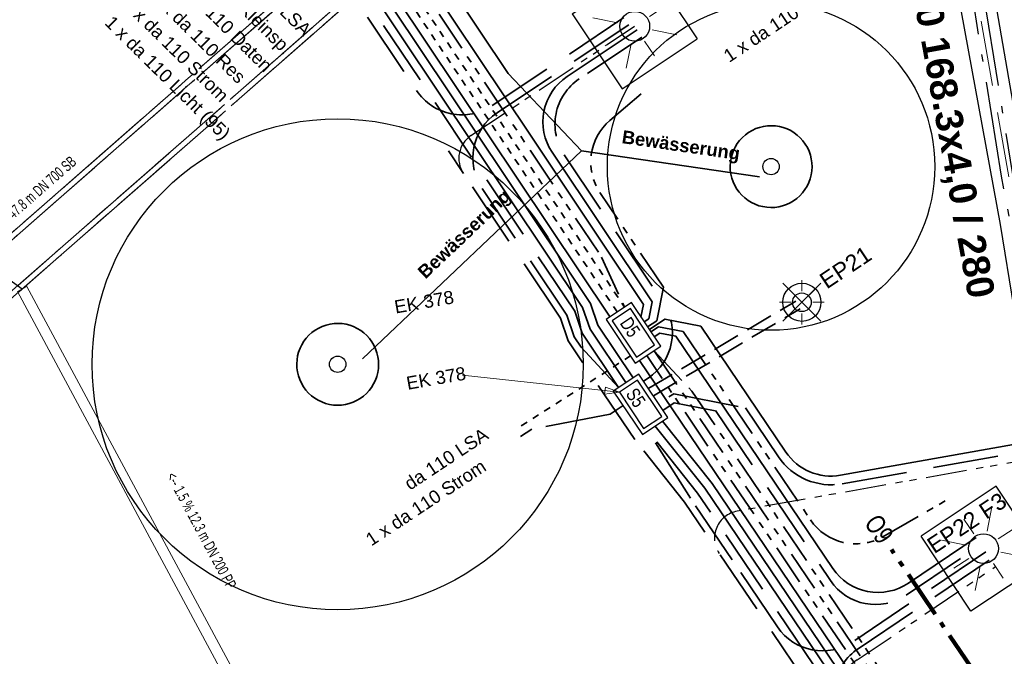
# Model space of a CAD drawing. Extents: x 3503752 to 3504470, y 5375172 to 5375556.
# Tile 59 of 77: x 3504282 to 3504300, y 5375417 to 5375428. Entities that reach past the tile are written whole.
import ezdxf

# ---------------------------------------------------------------- set-up
doc = ezdxf.new("R2010")
doc.units = 0
doc.header["$MEASUREMENT"] = 0
for name, pattern in [('1', [1.4, 0.5, -0.2, 0.5, -0.2]), ('123', [0.25001, 0.12501, -0.125]), ('2', [3.4, 1.2, -0.5, 1.2, -0.5]), ('202', [2.64, 1.75, -0.38, 0.13, -0.38]), ('237', [1.5, 0.75, -0.18, 0.13, -0.13, 0.13, -0.18]), ('239', [2.09, 0.75, -0.18, 0.75, -0.18, 0.05, -0.18]), ('38', [5.5, 4, -0.5, 0.5, -0.5]), ('85', [2.7501, 2.0001, -0.25, 0.25, -0.25]), ('97', [1.31251, 0.87501, -0.1875, 0.0625, -0.1875])]:
    doc.linetypes.add(name, pattern=pattern)
for name, color, linetype in [('$_LISY_$_TMP', 7, 'Continuous'), ('4WB_FW_KABEL', 7, 'Continuous'), ('4WB_FW_LEITUNG', 7, 'Continuous'), ('4WB_FW_SCHUTZROH', 7, 'Continuous'), ('4WB_FW_TEXT', 7, 'Continuous'), ('4WB_KANALISATION', 7, 'Continuous'), ('4WP_KANCAD', 7, 'Continuous'), ('_4WP_KANCAD', 7, 'Continuous'), ('_4WP_KANCAD-T', 7, 'Continuous'), ('_4WP_LICHT-KSR', 7, 'Continuous'), ('_4WP_LICHT-LAMPE', 7, 'Continuous'), ('_4WP_SCHNITTF_HR', 7, 'Continuous'), ('_4WP_STADT_BEW_S', 7, 'Continuous'), ('_4WP_STADT_DATEN', 7, 'Continuous'), ('_4WP_STADT_FTT3', 7, 'Continuous'), ('_4WP_STADT_KLEIN', 7, 'Continuous'), ('_4WP_STADT_LSA', 7, 'Continuous'), ('_4WP_STADT_RESER', 7, 'Continuous'), ('_4WP_STADT_SCHAD', 7, 'Continuous'), ('_4WP_STADT_SCHAS', 7, 'Continuous'), ('_4WP_STADT_STROM', 7, 'Continuous'), ('BHM_BAUM_NEU', 7, 'Continuous')]:
    doc.layers.add(name, color=color, linetype=linetype)
doc.styles.add('11', font='TXT', dxfattribs={"width": 0.8, "height": 0.25})
doc.styles.add('112', font='TXT', dxfattribs={"width": 0.7, "height": 0.2})
doc.styles.add('113', font='TXT', dxfattribs={"width": 0.7, "height": 0.2})
doc.styles.add('179', font='ARIAL.TTF', dxfattribs={"height": 0.24})
doc.styles.add('387', font='ARIAL.TTF', dxfattribs={"height": 0.24})
doc.styles.add('399', font='ARIAL.TTF', dxfattribs={"height": 0.3})
doc.styles.add('404', font='ARIAL.TTF', dxfattribs={"height": 0.24})
doc.styles.add('407', font='TXT', dxfattribs={"width": 0.8, "height": 0.35})
doc.styles.add('412', font='ARIAL.TTF', dxfattribs={"height": 0.24})
doc.styles.add('416', font='ARIAL.TTF', dxfattribs={"height": 0.24})
doc.styles.add('446', font='ARIALBD.TTF', dxfattribs={"height": 0.5})
doc.styles.add('525', font='ARIAL.TTF', dxfattribs={"height": 0.24})
doc.styles.add('536', font='ARIALBD.TTF', dxfattribs={"height": 0.24})

# ---------------------------------------------------------------- blocks, each defined once
blk = doc.blocks.new('WP_LP-1020')
at = {"color": 7, "linetype": 'Continuous', "lineweight": 25}
for p, q in [((-0.8253, 0.8253), (0.8253, 0.8253)), ((-0.8253, -0.8253), (-0.8253, 0.8253)), ((0.8253, -0.8253), (0.8253, 0.8253)), ((-0.8253, -0.8253), (0.8253, -0.8253))]:
    blk.add_line(p, q, dxfattribs=at)
at = {"color": 1, "linetype": 'Continuous', "lineweight": 13}
for p, q in [((-0.554739, 0.55475), (-0.229777, 0.229788)), ((0, 0.324962), (0, 0.649924)), ((0, 0.649924), (0, 0.324962)), ((0.229777, 0.229788), (0.554739, 0.55475)), ((0.229777, 0.229788), (0.554739, 0.55475)), ((-0.324962, 0), (-0.649924, 0)), ((-0.324962, 0), (-0.649924, 0)), ((0.324962, 0), (0.649924, 0)), ((-0.229777, -0.229777), (-0.554739, -0.554739)), ((-0.229777, -0.229777), (-0.554739, -0.554739)), ((0, -0.324962), (0, -0.649924)), ((0, -0.324962), (0, -0.649924)), ((0.229777, -0.229777), (0.554739, -0.554739)), ((0.229777, -0.229777), (0.554739, -0.554739))]:
    blk.add_line(p, q, dxfattribs=at)
at = {"color": 7, "linetype": 'Continuous', "lineweight": 25}
blk.add_circle((0, 0), 0.272749, dxfattribs=at)
blk = doc.blocks.new('WP_LP_1030')
at = {"color": 150, "linetype": 'Continuous', "lineweight": 13}
for p, q in [((0, 0.20412), (0, 0.40824)), ((0, 0.40824), (0, 0.20412)), ((-0.348452, 0.348458), (0.144332, -0.144332)), ((-0.144332, -0.144332), (0.348452, 0.348458)), ((0.144332, 0.144338), (0.348452, 0.348458)), ((-0.20412, 0), (-0.40824, 0)), ((-0.20412, 0), (-0.40824, 0)), ((0.20412, 0), (0.40824, 0)), ((-0.144332, -0.144332), (-0.348452, -0.348452)), ((-0.144332, -0.144332), (-0.348452, -0.348452)), ((0.144332, -0.144332), (0.348452, -0.348452)), ((0.144332, -0.144332), (0.348452, -0.348452)), ((0, -0.20412), (0, -0.40824)), ((0, -0.20412), (0, -0.40824))]:
    blk.add_line(p, q, dxfattribs=at)
at = {"color": 7, "linetype": 'Continuous', "lineweight": 25}
for radius in [0.35, 0.171323]:
    blk.add_circle((0, 0), radius, dxfattribs=at)
blk = doc.blocks.new('ALG_00093')
at = {"color": 1, "linetype": 'Continuous', "lineweight": 13}
blk.add_lwpolyline([(0, 0), (0.3773, 0.09625), (0.3773, -0.09625), (0, 0)], dxfattribs=at)

msp = doc.modelspace()

# ---------------------------------------------------------------- linework, layer by layer
at = {"layer": '4WB_FW_KABEL', "color": 40, "linetype": '2', "lineweight": 18}
msp.add_lwpolyline([(3504289.152, 5375436.172), (3504289.872, 5375436.302), (3504296.699, 5375437.587), (3504297.385, 5375437.707), (3504297.613, 5375437.637), (3504297.731, 5375437.407), (3504297.832, 5375436.812), (3504299.942, 5375424.982), (3504300.195, 5375423.447), (3504300.329, 5375422.833), (3504300.653, 5375422.577), (3504301.38, 5375422.707), (3504306.339, 5375423.527), (3504318.102, 5375425.657), (3504329.949, 5375427.797), (3504330.391, 5375427.868), (3504330.973, 5375427.977)], dxfattribs=at)
at = {"layer": '4WB_FW_LEITUNG', "color": 40, "linetype": 'Continuous', "lineweight": 25}
for points in [[(3504289.021, 5375436.377), (3504289.733, 5375436.517), (3504296.999, 5375437.867), (3504297.704, 5375437.997), (3504297.924, 5375437.927), (3504298.042, 5375437.707), (3504298.139, 5375437.137), (3504300.202, 5375425.247), (3504300.461, 5375423.717), (3504300.601, 5375423.177), (3504300.931, 5375422.897), (3504301.601, 5375423.037), (3504306.343, 5375423.847)], [(3504306.335, 5375423.207), (3504301.159, 5375422.377), (3504300.375, 5375422.257), (3504300.064, 5375422.497), (3504299.929, 5375423.177), (3504299.682, 5375424.717), (3504297.525, 5375436.487), (3504297.42, 5375437.107), (3504297.301, 5375437.347), (3504297.066, 5375437.417), (3504296.399, 5375437.307), (3504290.011, 5375436.087), (3504289.282, 5375435.967)]]:
    msp.add_lwpolyline(points, dxfattribs=at)
at = {"layer": '4WB_FW_SCHUTZROH', "color": 250, "linetype": '202', "lineweight": 25}
msp.add_lwpolyline([(3504289.353, 5375436.235), (3504297.286, 5375437.712), (3504297.803, 5375437.397), (3504298.094, 5375436.808), (3504299.899, 5375425.634), (3504300.42, 5375422.888), (3504300.68, 5375422.683), (3504305.081, 5375423.419), (3504305.726, 5375423.447), (3504305.734, 5375423.247), (3504305.101, 5375423.219), (3504300.626, 5375422.471), (3504300.238, 5375422.778), (3504299.701, 5375425.6), (3504297.902, 5375436.746), (3504297.649, 5375437.257), (3504297.248, 5375437.502), (3504289.389, 5375436.039), (3504289.353, 5375436.235)], dxfattribs=at)
at = {"layer": '4WB_KANALISATION', "color": 7, "linetype": '85', "lineweight": 18}
for p, q in [((3504264.317, 5375409.436), (3504299.139, 5375439.977)), ((3504264.431, 5375409.403), (3504299.172, 5375439.873)), ((3504264.892, 5375408.876), (3504299.634, 5375439.347)), ((3504264.911, 5375408.759), (3504299.732, 5375439.301))]:
    msp.add_line(p, q, dxfattribs=at)
at = {"layer": '4WP_KANCAD', "color": 7, "linetype": '38', "lineweight": 18}
for p, q in [((3504264.317, 5375409.436), (3504299.139, 5375439.977)), ((3504264.431, 5375409.403), (3504299.172, 5375439.873)), ((3504264.892, 5375408.876), (3504299.634, 5375439.347)), ((3504264.911, 5375408.759), (3504299.732, 5375439.301))]:
    msp.add_line(p, q, dxfattribs=at)
at = {"layer": '_4WP_KANCAD', "color": 7, "linetype": '239', "lineweight": 18}
for points in [[(3504264.911, 5375408.759), (3504299.732, 5375439.301), (3504299.139, 5375439.977), (3504264.317, 5375409.436)], [(3504264.892, 5375408.876), (3504299.634, 5375439.347), (3504299.172, 5375439.873), (3504264.431, 5375409.403)]]:
    msp.add_lwpolyline(points, dxfattribs=at)
at = {"layer": '_4WP_KANCAD', "color": 1, "linetype": 'Continuous', "lineweight": 18}
msp.add_lwpolyline([(3504287.438, 5375413.164), (3504281.842, 5375423.579), (3504281.666, 5375423.485), (3504287.262, 5375413.069)], dxfattribs=at)
at = {"layer": '_4WP_KANCAD-T', "color": 1, "linetype": 'Continuous', "lineweight": 25}
msp.add_line((3504281.754, 5375423.532), (3504278.259, 5375426.025), dxfattribs=at)
at = {"layer": '_4WP_LICHT-KSR', "color": 190, "linetype": '1', "lineweight": 35}
for p, q in [((3504293.236, 5375421.713), (3504295.929, 5375423.31)), ((3504293.321, 5375421.577), (3504296.011, 5375423.172))]:
    msp.add_line(p, q, dxfattribs=at)
at = {"layer": '_4WP_LICHT-KSR', "color": 190, "linetype": '2', "lineweight": 35}
for points in [[(3504287.135, 5375429.932), (3504288.981, 5375427.171, 0.414214), (3504290.368, 5375426.896), (3504292.843, 5375428.551)], [(3504292.683, 5375421.728), (3504291.994, 5375422.47), (3504291.87, 5375422.656), (3504291.735, 5375423.054), (3504290.182, 5375425.375, -0.414213), (3504290.457, 5375426.763), (3504292.932, 5375428.418)], [(3504299.413, 5375418.713), (3504296.981, 5375417.071, -0.414185), (3504295.593, 5375417.34), (3504294.764, 5375418.567)], [(3504287.931, 5375400.856), (3504288.974, 5375401.252), (3504291.577, 5375401.817), (3504294.235, 5375402.399), (3504300.1, 5375403.443, 0.302947), (3504300.901, 5375404.211), (3504301.12, 5375405.198), (3504302.09, 5375406.569, 0.31202), (3504302.102, 5375407.706), (3504296.802, 5375415.55, -0.414242), (3504297.071, 5375416.939), (3504299.502, 5375418.581)]]:
    msp.add_lwpolyline(points, format="xyb", dxfattribs=at)
msp.add_lwpolyline([(3504294.764, 5375418.567), (3504293.998, 5375419.701), (3504293.221, 5375420.933)], dxfattribs=at)
at = {"layer": '_4WP_SCHNITTF_HR', "color": 92, "linetype": '97', "lineweight": 100}
msp.add_line((3504299.239, 5375416.454), (3504297.683, 5375418.757), dxfattribs=at)
at = {"layer": '_4WP_STADT_BEW_S', "color": 142, "linetype": 'Continuous', "lineweight": 35}
msp.add_line((3504292.006, 5375426.065), (3504287.988, 5375422.255), dxfattribs=at)
for points in [[(3504284.554, 5375437.858), (3504284.791, 5375434.598), (3504288.074, 5375431.352), (3504290.66, 5375427.485), (3504292.006, 5375426.065), (3504295.262, 5375425.591)], [(3504296.214, 5375425.918), (3504296.224, 5375425.845), (3504296.227, 5375425.771), (3504296.223, 5375425.698), (3504296.212, 5375425.625), (3504296.193, 5375425.554), (3504296.168, 5375425.485), (3504296.136, 5375425.418), (3504296.097, 5375425.356), (3504296.053, 5375425.297), (3504296.003, 5375425.243), (3504295.948, 5375425.194), (3504295.889, 5375425.15), (3504295.825, 5375425.113), (3504295.759, 5375425.082), (3504295.689, 5375425.058), (3504295.617, 5375425.041), (3504295.545, 5375425.03), (3504295.471, 5375425.027), (3504295.398, 5375425.032), (3504295.325, 5375425.043), (3504295.254, 5375425.061), (3504295.185, 5375425.087), (3504295.118, 5375425.119), (3504295.055, 5375425.157), (3504294.997, 5375425.202), (3504294.943, 5375425.251), (3504294.894, 5375425.306), (3504294.85, 5375425.366), (3504294.813, 5375425.429), (3504294.782, 5375425.496), (3504294.758, 5375425.566), (3504294.74, 5375425.637), (3504294.73, 5375425.71), (3504294.727, 5375425.784), (3504294.732, 5375425.857), (3504294.743, 5375425.93), (3504294.761, 5375426.001), (3504294.787, 5375426.07), (3504294.819, 5375426.136), (3504294.857, 5375426.199), (3504294.901, 5375426.258), (3504294.951, 5375426.312), (3504295.006, 5375426.361), (3504295.066, 5375426.404), (3504295.129, 5375426.442), (3504295.196, 5375426.473), (3504295.266, 5375426.497), (3504295.337, 5375426.514), (3504295.41, 5375426.524), (3504295.484, 5375426.527), (3504295.557, 5375426.523), (3504295.63, 5375426.512), (3504295.701, 5375426.493), (3504295.77, 5375426.468), (3504295.836, 5375426.436), (3504295.899, 5375426.397), (3504295.958, 5375426.353), (3504296.012, 5375426.303), (3504296.061, 5375426.248), (3504296.104, 5375426.189), (3504296.142, 5375426.125), (3504296.173, 5375426.059), (3504296.197, 5375425.989), (3504296.214, 5375425.918)], [(3504288.272, 5375422.293), (3504288.282, 5375422.221), (3504288.285, 5375422.147), (3504288.281, 5375422.074), (3504288.27, 5375422.001), (3504288.251, 5375421.93), (3504288.226, 5375421.86), (3504288.194, 5375421.794), (3504288.155, 5375421.731), (3504288.111, 5375421.673), (3504288.061, 5375421.619), (3504288.006, 5375421.57), (3504287.947, 5375421.526), (3504287.883, 5375421.489), (3504287.817, 5375421.458), (3504287.747, 5375421.434), (3504287.676, 5375421.416), (3504287.603, 5375421.406), (3504287.529, 5375421.403), (3504287.456, 5375421.407), (3504287.383, 5375421.419), (3504287.312, 5375421.437), (3504287.243, 5375421.463), (3504287.176, 5375421.495), (3504287.114, 5375421.533), (3504287.055, 5375421.577), (3504287.001, 5375421.627), (3504286.952, 5375421.682), (3504286.908, 5375421.742), (3504286.871, 5375421.805), (3504286.84, 5375421.872), (3504286.816, 5375421.942), (3504286.799, 5375422.013), (3504286.788, 5375422.086), (3504286.785, 5375422.159), (3504286.79, 5375422.233), (3504286.801, 5375422.306), (3504286.819, 5375422.377), (3504286.845, 5375422.446), (3504286.877, 5375422.512), (3504286.915, 5375422.575), (3504286.96, 5375422.634), (3504287.009, 5375422.688), (3504287.064, 5375422.737), (3504287.124, 5375422.78), (3504287.187, 5375422.818), (3504287.254, 5375422.849), (3504287.324, 5375422.873), (3504287.395, 5375422.89), (3504287.468, 5375422.9), (3504287.542, 5375422.903), (3504287.615, 5375422.899), (3504287.688, 5375422.888), (3504287.759, 5375422.869), (3504287.828, 5375422.844), (3504287.894, 5375422.812), (3504287.957, 5375422.773), (3504288.016, 5375422.729), (3504288.07, 5375422.679), (3504288.119, 5375422.624), (3504288.162, 5375422.565), (3504288.2, 5375422.501), (3504288.231, 5375422.434), (3504288.255, 5375422.365), (3504288.272, 5375422.293)]]:
    msp.add_lwpolyline(points, dxfattribs=at)
at = {"layer": '_4WP_STADT_DATEN', "color": 7, "linetype": 'Continuous', "lineweight": 35}
msp.add_line((3504292.527, 5375423.02), (3504287.353, 5375430.757), dxfattribs=at)
for points in [[(3504293.021, 5375428.285), (3504291.74, 5375427.428, 0.414214), (3504291.464, 5375426.041), (3504293.298, 5375423.298), (3504293.237, 5375422.989), (3504293.154, 5375422.933)], [(3504293.248, 5375422.792), (3504293.532, 5375422.982), (3504294.188, 5375422.852), (3504295.746, 5375420.545, 0.296329), (3504296.749, 5375420.12), (3504313.77, 5375423.14)], [(3504299.234, 5375418.978), (3504297.996, 5375418.143, -0.414214), (3504296.608, 5375418.411), (3504293.733, 5375422.667), (3504293.437, 5375422.725), (3504293.337, 5375422.659)]]:
    msp.add_lwpolyline(points, format="xyb", dxfattribs=at)
msp.add_lwpolyline([(3504301.096, 5375402.97), (3504303.129, 5375405.135), (3504303.479, 5375405.857), (3504303.4, 5375406.927), (3504298.754, 5375413.805), (3504293.066, 5375422.225)], dxfattribs=at)
msp.add_polyline3d([(3504282.501, 5375436.206, 0), (3504282.909, 5375436.037, 0), (3504283.335, 5375435.63, 0), (3504287.849, 5375431.166, 0), (3504291.043, 5375426.39, 0), (3504292.314, 5375424.482, 0), (3504293.138, 5375423.251, 0), (3504293.091, 5375423.018, 0)], dxfattribs=at)
at = {"layer": '_4WP_STADT_FTT3', "color": 1, "linetype": '1', "lineweight": 35}
msp.add_line((3504289.84, 5375425.652), (3504289.565, 5375426.065), dxfattribs=at)
at = {"layer": '_4WP_STADT_FTT3', "color": 1, "linetype": '237', "lineweight": 25}
for points in [[(3504289.84, 5375425.652, -0.414213), (3504289.978, 5375426.346), (3504292.977, 5375428.351)], [(3504313.826, 5375422.825), (3504294.853, 5375419.459, 0.54285), (3504294.526, 5375418.687)], [(3504296.784, 5375415.345, -0.414242), (3504297.053, 5375416.733), (3504299.592, 5375418.448)]]:
    msp.add_lwpolyline(points, format="xyb", dxfattribs=at)
at = {"layer": '_4WP_STADT_FTT3', "color": 1, "linetype": '2', "lineweight": 35}
msp.add_lwpolyline([(3504277.72, 5375399.185), (3504286.155, 5375400.856), (3504286.939, 5375400.921), (3504287.88, 5375401.107), (3504288.937, 5375401.377), (3504291.549, 5375401.944), (3504294.21, 5375402.527), (3504300.957, 5375403.727), (3504302.635, 5375405.514), (3504302.858, 5375405.976), (3504302.827, 5375406.4), (3504293.89, 5375419.628), (3504292.981, 5375420.772), (3504291.756, 5375422.586), (3504291.617, 5375422.996), (3504289.84, 5375425.652)], dxfattribs=at)
at = {"layer": '_4WP_STADT_KLEIN', "color": 3, "linetype": '123', "lineweight": 35}
msp.add_line((3504292.66, 5375423.109), (3504287.47, 5375430.869), dxfattribs=at)
at = {"layer": '_4WP_STADT_KLEIN', "color": 3, "linetype": '237', "lineweight": 35}
msp.add_lwpolyline([(3504301.177, 5375402.822), (3504303.262, 5375405.043), (3504303.641, 5375405.826), (3504303.557, 5375406.98), (3504293.199, 5375422.314)], dxfattribs=at)
at = {"layer": '_4WP_STADT_LSA', "color": 7, "linetype": '123', "lineweight": 35}
for p, q in [((3504287.6, 5375430.963), (3504292.793, 5375423.198)), ((3504292.9, 5375422.306), (3504290.798, 5375420.959))]:
    msp.add_line(p, q, dxfattribs=at)
at = {"layer": '_4WP_STADT_LSA', "color": 7, "linetype": '237', "lineweight": 35}
for points in [[(3504287.725, 5375431.064), (3504292.371, 5375424.118), (3504292.793, 5375423.198)], [(3504293.332, 5375422.403), (3504303.713, 5375407.034), (3504303.804, 5375405.795), (3504303.396, 5375404.952), (3504301.257, 5375402.673)], [(3504293.332, 5375422.403), (3504294.025, 5375421.663), (3504303.87, 5375407.088), (3504303.967, 5375405.764), (3504303.529, 5375404.86), (3504301.337, 5375402.525)]]:
    msp.add_lwpolyline(points, dxfattribs=at)
for points in [[(3504293.215, 5375422.842), (3504293.381, 5375422.953), (3504293.503, 5375423.567), (3504292.341, 5375425.305, -0.381154), (3504292.525, 5375426.623), (3504293.173, 5375427.173)], [(3504293.276, 5375422.751), (3504293.413, 5375422.842), (3504293.413, 5375422.842), (3504293.869, 5375422.752), (3504296.199, 5375419.302, 0.392376), (3504297.524, 5375418.993), (3504298.757, 5375419.698)]]:
    msp.add_lwpolyline(points, format="xyb", dxfattribs=at)
at = {"layer": '_4WP_STADT_RESER', "color": 7, "linetype": 'Continuous', "lineweight": 35}
for points in [[(3504287.507, 5375430.239), (3504292.169, 5375423.268), (3504292.304, 5375422.87), (3504292.949, 5375421.906)], [(3504292.816, 5375421.817), (3504292.159, 5375422.799), (3504292.024, 5375423.197), (3504287.383, 5375430.136)], [(3504300.887, 5375403.258), (3504302.906, 5375405.409), (3504303.153, 5375405.92), (3504303.087, 5375406.819), (3504294.263, 5375419.88), (3504293.354, 5375421.022)], [(3504293.487, 5375421.111), (3504294.396, 5375419.97), (3504303.244, 5375406.873), (3504303.316, 5375405.888), (3504303.039, 5375405.317), (3504300.967, 5375403.109)]]:
    msp.add_lwpolyline(points, dxfattribs=at)
at = {"layer": '_4WP_STADT_SCHAD', "color": 7, "linetype": 'Continuous', "lineweight": 25}
for points in [[(3504292.921, 5375423.285), (3504292.455, 5375422.973), (3504292.989, 5375422.175), (3504293.454, 5375422.487), (3504292.921, 5375423.285)], [(3504292.899, 5375423.174), (3504292.566, 5375422.951), (3504293.011, 5375422.286), (3504293.343, 5375422.509), (3504292.899, 5375423.174)]]:
    msp.add_lwpolyline(points, dxfattribs=at)
at = {"layer": '_4WP_STADT_SCHAS', "color": 1, "linetype": 'Continuous', "lineweight": 18}
msp.add_line((3504292.697, 5375421.641), (3504289.824, 5375421.956), dxfattribs=at)
at = {"layer": '_4WP_STADT_SCHAS', "color": 7, "linetype": 'Continuous', "lineweight": 25}
for points in [[(3504293.051, 5375421.974), (3504292.586, 5375421.663), (3504293.119, 5375420.865), (3504293.585, 5375421.176), (3504293.051, 5375421.974)], [(3504293.029, 5375421.863), (3504292.697, 5375421.641), (3504293.142, 5375420.976), (3504293.474, 5375421.198), (3504293.029, 5375421.863)]]:
    msp.add_lwpolyline(points, dxfattribs=at)
at = {"layer": '_4WP_STADT_STROM', "color": 3, "linetype": '1', "lineweight": 35}
msp.add_line((3504291.095, 5375420.967), (3504290.888, 5375420.827), dxfattribs=at)
at = {"layer": '_4WP_STADT_STROM', "color": 3, "linetype": '2', "lineweight": 35}
for points in [[(3504292.683, 5375421.728), (3504292.015, 5375422.727), (3504291.879, 5375423.126), (3504287.259, 5375430.034)], [(3504292.764, 5375421.397), (3504292.529, 5375421.24), (3504291.095, 5375420.967)], [(3504293.496, 5375421.309), (3504293.704, 5375421.448), (3504294.453, 5375421.3)], [(3504287.929, 5375400.862), (3504291.606, 5375401.66), (3504294.267, 5375402.242), (3504300.839, 5375403.412), (3504302.743, 5375405.44), (3504302.99, 5375405.951), (3504302.931, 5375406.765), (3504294.13, 5375419.791), (3504293.221, 5375420.933)]]:
    msp.add_lwpolyline(points, dxfattribs=at)
for points in [[(3504293.11, 5375428.152), (3504291.961, 5375427.384, 0.414214), (3504291.686, 5375425.996), (3504293.499, 5375423.286, -0.414213), (3504293.223, 5375421.899), (3504293.139, 5375421.843)], [(3504293.601, 5375421.557), (3504293.696, 5375421.613), (3504295.007, 5375421.353), (3504295.613, 5375420.456, 0.296329), (3504296.777, 5375419.963), (3504313.798, 5375422.983)], [(3504294.46, 5375421.305), (3504296.565, 5375418.189, 0.414213), (3504297.953, 5375417.92), (3504299.323, 5375418.846)]]:
    msp.add_lwpolyline(points, format="xyb", dxfattribs=at)
at = {"layer": 'BHM_BAUM_NEU', "color": 91, "linetype": 'Continuous', "lineweight": 25}
for centre, radius in [((3504295.477, 5375425.777), 3), ((3504287.535, 5375422.153), 4.5), ((3504295.477, 5375425.777), 0.15), ((3504287.535, 5375422.153), 0.15)]:
    msp.add_circle(centre, radius, dxfattribs=at)

# ---------------------------------------------------------------- block references
at = {"layer": '$_LISY_$_TMP', "color": 7, "xscale": 0.699999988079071, "yscale": 0.699999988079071, "rotation": 173.7458404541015}
msp.add_blockref('ALG_00093', (3504292.697, 5375421.641), dxfattribs=at)
at = {"layer": '_4WP_LICHT-LAMPE', "color": 7}
for p, rotation in [((3504292.979, 5375428.349), 303.6329990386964), ((3504299.37, 5375418.774), 123.6059967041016)]:
    msp.add_blockref('WP_LP-1020', p, dxfattribs=dict(at, rotation=rotation))
msp.add_blockref('WP_LP_1030', (3504296.041, 5375423.29), dxfattribs=at)

# ---------------------------------------------------------------- texts
at = {"layer": '4WB_FW_TEXT', "color": 7, "linetype": 'Continuous', "style": '446'}
for s, rotation, p in [('WW VL1 KMR DN150 168.3x4,0 / 280', 279.8432, (3504298.914, 5375435.639)), ('WW RL1 KMR DN150 168.3x4,0 / 280', 280.3849, (3504296.928, 5375435.168))]:
    msp.add_text(s, height=0.5, rotation=rotation, dxfattribs=at).set_placement(p)
at = {"layer": '_4WP_KANCAD-T', "color": 7, "linetype": 'Continuous', "style": '112', "width": 0.7}
msp.add_text('--> 0.4 % 47.8 m DN 700 SB', height=0.2, rotation=41.2536, dxfattribs=at).set_placement((3504280.978, 5375424.269))
at = {"layer": '_4WP_KANCAD-T', "color": 1, "linetype": 'Continuous', "style": '113', "width": 0.7}
msp.add_text('<-- 1.5 % 12.3 m DN 200 PP', height=0.2, rotation=298.2488, dxfattribs=at).set_placement((3504284.39, 5375420.105))
at = {"layer": '_4WP_LICHT-KSR', "color": 190, "linetype": 'Continuous', "style": '387'}
msp.add_text('1 x da 110 Licht (95)', height=0.24, rotation=315.3195, dxfattribs=at).set_placement((3504283.251, 5375428.395))
at = {"layer": '_4WP_LICHT-LAMPE', "color": 190, "linetype": 'Continuous', "style": '399'}
for s, rotation, p in [('EP21', 33.633, (3504296.497, 5375423.523)), ('EP22 F3', 33.606, (3504298.467, 5375418.67))]:
    msp.add_text(s, height=0.3, rotation=rotation, dxfattribs=at).set_placement(p)
at = {"layer": '_4WP_SCHNITTF_HR', "color": 7, "linetype": 'Continuous', "style": '407', "width": 0.8}
msp.add_text('O9', height=0.35, rotation=304.0376, dxfattribs=at).set_placement((3504297.172, 5375419.243))
at = {"layer": '_4WP_STADT_BEW_S', "color": 5, "linetype": 'Continuous', "style": '536'}
for rotation, p in [(351.731, (3504292.731, 5375426.209)), (43.4731, (3504289.143, 5375423.707))]:
    msp.add_text('Bewässerung', height=0.24, rotation=rotation, dxfattribs=at).set_placement(p)
at = {"layer": '_4WP_STADT_DATEN', "color": 7, "linetype": 'Continuous', "style": '412'}
msp.add_text('1 x da 110 Daten', height=0.24, rotation=315.3195, dxfattribs=at).set_placement((3504284.377, 5375429.287))
at = {"layer": '_4WP_STADT_KLEIN', "color": 7, "linetype": 'Continuous', "style": '412'}
msp.add_text('1 x da 110 Kleinsp.', height=0.24, rotation=315.3195, dxfattribs=at).set_placement((3504284.529, 5375429.816))
at = {"layer": '_4WP_STADT_LSA', "color": 7, "linetype": 'Continuous', "style": '525'}
for s, rotation, p in [('2 x da 110 LSA', 315.3195, (3504285.275, 5375429.761)), ('1 x da 110 LSA', 33.633, (3504294.709, 5375427.676)), ('da 110 LSA', 33.5108, (3504288.86, 5375419.835))]:
    msp.add_text(s, height=0.24, rotation=rotation, dxfattribs=at).set_placement(p)
at = {"layer": '_4WP_STADT_RESER', "color": 7, "linetype": 'Continuous', "style": '416'}
msp.add_text('2 x da 110 Res', height=0.24, rotation=315.3195, dxfattribs=at).set_placement((3504284.102, 5375428.867))
at = {"layer": '_4WP_STADT_SCHAD', "color": 1, "linetype": 'Continuous', "style": '404'}
msp.add_text('EK 378', height=0.24, rotation=10.0084, dxfattribs=at).set_placement((3504288.598, 5375423.083))
at = {"layer": '_4WP_STADT_SCHAD', "color": 7, "linetype": 'Continuous', "style": '11', "width": 0.8}
msp.add_text('D5', height=0.25, rotation=303.7752, dxfattribs=at).set_placement((3504292.696, 5375422.907))
at = {"layer": '_4WP_STADT_SCHAS', "color": 1, "linetype": 'Continuous', "style": '404'}
msp.add_text('EK 378', height=0.24, rotation=10.0084, dxfattribs=at).set_placement((3504288.818, 5375421.685))
at = {"layer": '_4WP_STADT_SCHAS', "color": 7, "linetype": 'Continuous', "style": '11', "width": 0.8}
msp.add_text('S5', height=0.25, rotation=303.7752, dxfattribs=at).set_placement((3504292.804, 5375421.608))
at = {"layer": '_4WP_STADT_STROM', "color": 7, "linetype": 'Continuous', "style": '179'}
for rotation, p in [(315.3195, (3504283.577, 5375428.735)), (33.5108, (3504288.152, 5375418.812))]:
    msp.add_text('1 x da 110 Strom', height=0.24, rotation=rotation, dxfattribs=at).set_placement(p)

doc.saveas('drawing.dxf')
